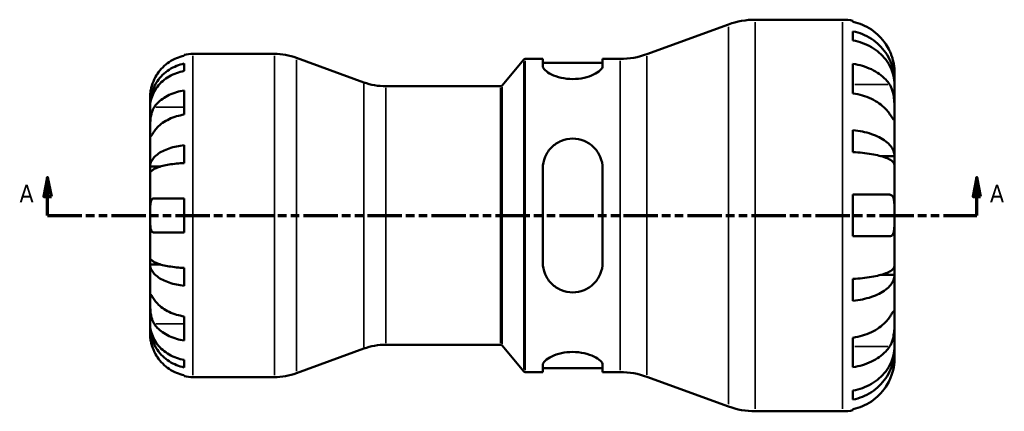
# Model space of a CAD drawing. Header units: millimetres. Extents: x 0 to 903, y -173 to 594.
# Tile 5 of 8: x 270 to 529, y 212 to 315. Entities that reach past the tile are written whole.
import ezdxf

# ---------------------------------------------------------------- set-up
doc = ezdxf.new("R2010")
doc.units = ezdxf.units.MM
doc.linetypes.add('DOUBLE_DASH_CHAIN', pattern=[1.2403, 0.6614, -0.0827, 0.1654, -0.0827, 0.1654, -0.0827])
for name, color, linetype, lineweight in [('Section Line (ANSI)', 7, 'DOUBLE_DASH_CHAIN', 70), ('Visible (ANSI)', 7, 'Continuous', 50), ('Visible Narrow (ANSI)', 7, 'Continuous', 35)]:
    doc.layers.add(name, color=color, linetype=linetype, lineweight=lineweight)
doc.styles.add('Label Text (ANSI)', font='tahoma.ttf')

# ---------------------------------------------------------------- blocks, each defined once
blk = doc.blocks.new('2dTransSection0')
at = {"layer": 'Section Line (ANSI)', "linetype": 'Continuous'}
for p, q in [((277.03, 273.43), (276.03, 268.43)), ((277.03, 268.43), (277.03, 273.43)), ((278.03, 268.43), (277.03, 273.43)), ((521.69, 273.43), (520.69, 268.43)), ((521.69, 268.43), (521.69, 273.43)), ((522.69, 268.43), (521.69, 273.43)), ((276.03, 268.43), (278.03, 268.43)), ((277.03, 263.43), (277.03, 268.43)), ((520.69, 268.43), (522.69, 268.43)), ((521.69, 263.43), (521.69, 268.43)), ((277.03, 263.43), (285.78, 263.43)), ((512.94, 263.43), (521.69, 263.43))]:
    blk.add_line(p, q, dxfattribs=at)
at = {"layer": 'Section Line (ANSI)', "linetype": 'DOUBLE_DASH_CHAIN', "ltscale": 13.586359}
blk.add_line((277.03, 263.43), (521.69, 263.43), dxfattribs=at)
at = {"layer": 'Section Line (ANSI)', "linetype": 'Continuous', "flags": 128}
for points in [[(278.03, 268.43), (277.03, 273.43), (276.03, 268.43), (278.03, 268.43)], [(522.69, 268.43), (521.69, 273.43), (520.69, 268.43), (522.69, 268.43)]]:
    blk.add_lwpolyline(points, dxfattribs=at)
at = {"layer": 'Section Line (ANSI)'}
for points in [[(278.03, 268.43), (277.03, 273.43), (276.03, 268.43), (278.03, 268.43)], [(522.69, 268.43), (521.69, 273.43), (520.69, 268.43), (522.69, 268.43)]]:
    blk.add_solid(points, dxfattribs=at)
at = {"layer": 'Section Line (ANSI)', "char_height": 4.57, "attachment_point": 7, "style": 'Label Text (ANSI)'}
for insert in [(269.66, 266.93), (525.16, 266.93)]:
    blk.add_mtext('A', dxfattribs=dict(at, insert=insert))

msp = doc.modelspace()

# ---------------------------------------------------------------- linework, layer by layer
at = {"layer": 'Visible (ANSI)'}
for p, q in [((434.83, 305.87), (456.3, 313.69)), ((463.35, 314.93), (486.33, 314.93)), ((489.07, 314.65), (489.07, 314.36)), ((489.07, 311.86), (489.07, 309.46)), ((315.28, 305.93), (336.74, 305.93)), ((313.03, 305.46), (313.03, 305.7)), ((313.03, 301.44), (313.03, 303.38)), ((360.27, 298.45), (342.55, 304.9)), ((396.68, 297.61), (402.43, 304.45)), ((402.81, 304.63), (407.42, 304.63)), ((407.42, 304.63), (407.42, 302.73)), ((407.42, 303.6), (423.17, 303.6)), ((423.17, 304.63), (427.78, 304.63)), ((423.17, 302.73), (423.17, 304.63)), ((489.07, 303.31), (489.07, 295.56)), ((500.03, 298.81), (500.03, 301.23)), ((500.03, 298.81), (499.99, 298.81)), ((500.03, 297.85), (500.03, 298.81)), ((313.03, 289.97), (313.03, 296.33)), ((366.09, 297.43), (396.3, 297.43)), ((500.03, 290.16), (500.03, 297.85)), ((304.03, 292.67), (304.03, 294.68)), ((304.03, 291.9), (304.03, 292.67)), ((304.03, 292.67), (304.07, 292.67)), ((304.03, 285.52), (304.03, 291.9)), ((500.03, 279.05), (500.03, 290.16)), ((304.03, 276.3), (304.03, 285.52)), ((489.07, 285.89), (489.07, 280.1)), ((313.03, 277.23), (313.03, 281.92)), ((500.03, 279.05), (496.43, 279.05)), ((500.03, 276.72), (500.03, 279.05)), ((304.03, 274.46), (304.03, 276.3)), ((304.03, 276.3), (306.76, 276.3)), ((407.42, 275.79), (407.42, 251.07)), ((423.17, 251.07), (423.17, 275.79)), ((500.03, 263.43), (500.03, 276.72)), ((304.03, 263.43), (304.03, 274.46)), ((305.1, 267.93), (313.03, 267.93)), ((313.03, 258.93), (313.03, 267.93)), ((489.07, 268.91), (489.07, 257.95)), ((489.07, 268.91), (498.73, 268.91)), ((304.03, 252.4), (304.03, 263.43)), ((500.03, 250.13), (500.03, 263.43)), ((313.03, 258.93), (305.1, 258.93)), ((498.73, 257.95), (489.07, 257.95)), ((304.03, 250.55), (304.03, 252.4)), ((304.03, 241.33), (304.03, 250.55)), ((304.03, 250.55), (306.76, 250.55)), ((313.03, 244.93), (313.03, 249.63)), ((500.03, 247.81), (500.03, 250.13)), ((489.07, 246.76), (489.07, 240.96)), ((500.03, 247.81), (496.43, 247.81)), ((500.03, 236.7), (500.03, 247.81)), ((304.03, 234.95), (304.03, 241.33)), ((313.03, 230.52), (313.03, 236.89)), ((500.03, 229.01), (500.03, 236.7)), ((304.03, 234.19), (304.03, 234.95)), ((304.03, 232.18), (304.03, 234.19)), ((304.03, 234.19), (304.07, 234.19)), ((489.07, 231.29), (489.07, 223.54)), ((360.27, 228.4), (342.55, 221.95)), ((366.09, 229.43), (396.3, 229.43)), ((396.68, 229.25), (402.43, 222.41)), ((500.03, 228.04), (500.03, 229.01)), ((500.03, 228.04), (499.99, 228.04)), ((500.03, 225.63), (500.03, 228.04)), ((313.03, 223.47), (313.03, 225.42)), ((407.42, 224.13), (407.42, 222.23)), ((407.42, 223.26), (423.17, 223.26)), ((423.17, 222.23), (423.17, 224.13)), ((313.03, 221.15), (313.03, 221.39)), ((315.28, 220.93), (336.74, 220.93)), ((402.81, 222.23), (407.42, 222.23)), ((423.17, 222.23), (427.78, 222.23)), ((434.83, 220.99), (456.3, 213.17)), ((489.07, 217.39), (489.07, 214.99)), ((463.35, 211.93), (486.33, 211.93)), ((489.07, 212.5), (489.07, 212.2))]:
    msp.add_line(p, q, dxfattribs=at)
for centre, radius, start, end in [((463.35, 294.33), 20.6, 90, 110), ((486.33, 301.23), 13.7, 78.463, 90), ((315.28, 294.68), 11.25, 90, 101.537), ((336.74, 288.93), 17, 70, 90), ((402.81, 304.13), 0.5, 90, 140), ((427.78, 325.23), 20.6, 270, 290), ((366.09, 314.43), 17, 250, 270), ((396.3, 297.93), 0.5, 270, 320), ((366.09, 212.43), 17, 90, 110), ((396.3, 228.93), 0.5, 40, 90), ((315.28, 232.18), 11.25, 258.463, 270), ((336.74, 237.93), 17, 270, 290), ((402.81, 222.73), 0.5, 220, 270), ((427.78, 201.63), 20.6, 70, 90), ((463.35, 232.53), 20.6, 250, 270), ((486.33, 225.63), 13.7, 270, 281.537)]:
    msp.add_arc(centre, radius, start, end, dxfattribs=at)
for points, knots in [([(498.73, 306.71), (498.45, 307.32), (498.11, 307.93), (497.2, 309.29), (496.61, 310.01), (495.41, 311.21), (494.7, 311.81), (493.17, 312.83), (492.35, 313.27), (490.81, 313.91), (489.95, 314.18), (489.07, 314.36)], [6.701463, 6.701463, 6.701463, 6.701463, 6.895461, 6.895461, 7.150463, 7.150463, 7.404249, 7.404249, 7.658036, 7.658036, 7.904211, 7.904211, 7.904211, 7.904211]), ([(489.07, 311.86), (489.95, 311.69), (490.81, 311.43), (492.35, 310.81), (493.17, 310.39), (494.7, 309.4), (495.42, 308.82), (496.61, 307.66), (497.21, 306.97), (498.23, 305.48), (498.66, 304.68), (499.31, 303.16), (499.59, 302.3), (499.95, 300.54), (500.03, 299.64), (500.03, 298.81)], [0.259915, 0.259915, 0.259915, 0.259915, 0.506624, 0.506624, 0.760331, 0.760331, 1.014038, 1.014038, 1.268393, 1.268393, 1.522747, 1.522747, 1.778036, 1.778036, 2.033325, 2.033325, 2.033325, 2.033325]), ([(500.03, 297.85), (500.03, 298.58), (499.95, 299.38), (499.59, 300.95), (499.31, 301.72), (498.66, 303.07), (498.23, 303.78), (497.21, 305.11), (496.61, 305.72), (495.42, 306.76), (494.7, 307.27), (493.17, 308.15), (492.35, 308.52), (490.81, 309.07), (489.95, 309.31), (489.07, 309.46)], [6.108021, 6.108021, 6.108021, 6.108021, 6.36331, 6.36331, 6.618599, 6.618599, 6.872953, 6.872953, 7.127308, 7.127308, 7.381015, 7.381015, 7.634722, 7.634722, 7.881432, 7.881432, 7.881432, 7.881432]), ([(500.03, 301.23), (500.03, 301.23), (500.03, 301.3), (500.03, 301.61), (500.02, 301.87), (499.96, 302.55), (499.91, 302.94), (499.75, 303.77), (499.65, 304.19), (499.44, 304.9), (499.35, 305.18), (499.16, 305.72), (499.06, 305.97), (498.88, 306.39), (498.81, 306.55), (498.73, 306.71)], [0, 0, 0, 0, 0.1523969, 0.1523969, 0.3375112, 0.3375112, 0.5056419, 0.5056419, 0.6517024, 0.6517024, 0.7431084, 0.7431084, 0.8255616, 0.8255616, 0.8775474, 0.8775474, 0.8775474, 0.8775474]), ([(304.03, 292.67), (304.03, 293.34), (304.1, 294.08), (304.4, 295.53), (304.63, 296.23), (305.16, 297.48), (305.51, 298.14), (306.35, 299.36), (306.84, 299.93), (307.82, 300.88), (308.4, 301.35), (309.66, 302.17), (310.34, 302.52), (311.61, 303.02), (312.31, 303.24), (313.03, 303.38)], [5.016117, 5.016117, 5.016117, 5.016117, 5.225562, 5.225562, 5.435008, 5.435008, 5.643669, 5.643669, 5.85233, 5.85233, 6.060893, 6.060893, 6.269457, 6.269457, 6.472473, 6.472473, 6.472473, 6.472473]), ([(313.03, 305.46), (312.31, 305.31), (311.61, 305.09), (310.35, 304.56), (309.67, 304.21), (308.42, 303.37), (307.83, 302.88), (306.85, 301.89), (306.36, 301.3), (305.62, 300.19), (305.33, 299.68), (305.1, 299.18)], [0.2134384, 0.2134384, 0.2134384, 0.2134384, 0.4155998, 0.4155998, 0.6240004, 0.6240004, 0.8324011, 0.8324011, 1.0417882, 1.0417882, 1.2012424, 1.2012424, 1.2012424, 1.2012424]), ([(489.07, 303.31), (489.95, 303.19), (490.81, 303), (492.35, 302.54), (493.17, 302.24), (494.7, 301.51), (495.41, 301.09), (496.61, 300.24), (497.2, 299.73), (498.11, 298.77), (498.45, 298.34), (498.73, 297.91)], [0.259921, 0.259921, 0.259921, 0.259921, 0.506095, 0.506095, 0.759882, 0.759882, 1.013669, 1.013669, 1.268671, 1.268671, 1.462668, 1.462668, 1.462668, 1.462668]), ([(313.03, 301.44), (312.31, 301.31), (311.61, 301.12), (310.34, 300.67), (309.67, 300.36), (308.41, 299.64), (307.83, 299.22), (306.84, 298.37), (306.36, 297.86), (305.51, 296.77), (305.16, 296.19), (304.63, 295.08), (304.4, 294.45), (304.1, 293.16), (304.03, 292.5), (304.03, 291.9)], [0.213434, 0.213434, 0.213434, 0.213434, 0.41601, 0.41601, 0.624348, 0.624348, 0.832687, 0.832687, 1.041572, 1.041572, 1.250457, 1.250457, 1.460128, 1.460128, 1.669799, 1.669799, 1.669799, 1.669799]), ([(423.17, 302.73), (423.17, 302.41), (422.96, 302.02), (422.13, 301.23), (421.5, 300.82), (420.1, 300.16), (419.24, 299.85), (417.34, 299.43), (416.29, 299.32), (414.28, 299.32), (413.21, 299.44), (411.28, 299.88), (410.41, 300.19), (409.03, 300.86), (408.42, 301.26), (407.62, 302.04), (407.42, 302.42), (407.42, 302.73)], [1.202621, 1.202621, 1.202621, 1.202621, 1.523562, 1.523562, 1.844502, 1.844502, 2.142598, 2.142598, 2.440693, 2.440693, 2.7454, 2.7454, 3.050106, 3.050106, 3.364477, 3.364477, 3.678847, 3.678847, 3.678847, 3.678847]), ([(305.1, 299.18), (305.03, 299.02), (304.96, 298.87), (304.78, 298.45), (304.68, 298.18), (304.5, 297.63), (304.41, 297.35), (304.24, 296.66), (304.17, 296.28), (304.07, 295.56), (304.05, 295.24), (304.03, 294.8), (304.03, 294.68), (304.03, 294.68)], [-0.7196887, -0.7196887, -0.7196887, -0.7196887, -0.6691335, -0.6691335, -0.5844829, -0.5844829, -0.490085, -0.490085, -0.3476599, -0.3476599, -0.1782767, -0.1782767, 0, 0, 0, 0]), ([(305.1, 291.89), (305.33, 292.24), (305.62, 292.6), (306.36, 293.39), (306.85, 293.81), (307.83, 294.5), (308.42, 294.85), (309.67, 295.45), (310.35, 295.7), (311.61, 296.07), (312.31, 296.23), (313.03, 296.33)], [5.5022719, 5.5022719, 5.5022719, 5.5022719, 5.6617261, 5.6617261, 5.8711132, 5.8711132, 6.0795138, 6.0795138, 6.2879145, 6.2879145, 6.4900758, 6.4900758, 6.4900758, 6.4900758]), ([(498.73, 290.16), (498.45, 290.59), (498.11, 291.02), (497.2, 291.98), (496.61, 292.49), (495.41, 293.34), (494.7, 293.76), (493.17, 294.49), (492.35, 294.79), (490.81, 295.25), (489.95, 295.44), (489.07, 295.56)], [6.701463, 6.701463, 6.701463, 6.701463, 6.895461, 6.895461, 7.150463, 7.150463, 7.404249, 7.404249, 7.658036, 7.658036, 7.904211, 7.904211, 7.904211, 7.904211]), ([(498.73, 297.91), (498.81, 297.8), (498.88, 297.68), (499.09, 297.29), (499.22, 297), (499.47, 296.35), (499.57, 295.99), (499.78, 295.08), (499.87, 294.53), (499.99, 293.27), (500.01, 292.59), (500.04, 291.28), (500.03, 290.67), (500.03, 290.16)], [-0.8825882, -0.8825882, -0.8825882, -0.8825882, -0.8313188, -0.8313188, -0.7175115, -0.7175115, -0.5966372, -0.5966372, -0.4253706, -0.4253706, -0.2174497, -0.2174497, 0, 0, 0, 0]), ([(304.03, 285.52), (304.03, 285.77), (304.03, 286.03), (304.04, 286.63), (304.04, 286.96), (304.06, 287.77), (304.08, 288.26), (304.18, 289.21), (304.26, 289.67), (304.44, 290.4), (304.52, 290.69), (304.73, 291.21), (304.84, 291.45), (305.01, 291.74), (305.05, 291.82), (305.1, 291.89)], [0, 0, 0, 0, 0.1023049, 0.1023049, 0.2116531, 0.2116531, 0.3586874, 0.3586874, 0.4986154, 0.4986154, 0.596139, 0.596139, 0.690343, 0.690343, 0.7235503, 0.7235503, 0.7235503, 0.7235503]), ([(313.03, 289.97), (312.31, 289.86), (311.61, 289.7), (310.34, 289.33), (309.66, 289.08), (308.4, 288.48), (307.82, 288.13), (306.84, 287.43), (306.35, 287.02), (305.61, 286.23), (305.33, 285.88), (305.1, 285.52)], [0.213454, 0.213454, 0.213454, 0.213454, 0.4164085, 0.4164085, 0.6252168, 0.6252168, 0.8340252, 0.8340252, 1.0430088, 1.0430088, 1.2012367, 1.2012367, 1.2012367, 1.2012367]), ([(500.03, 290.16), (500.03, 289.86), (500.03, 289.6), (500.03, 289.15), (500.03, 288.96), (500, 288.64), (499.97, 288.55), (499.85, 288.56), (499.76, 288.65), (499.55, 288.94), (499.44, 289.09), (499.19, 289.46), (499.05, 289.67), (498.85, 289.98), (498.79, 290.07), (498.73, 290.16)], [0, 0, 0, 0, 0.1244062, 0.1244062, 0.2573758, 0.2573758, 0.4364064, 0.4364064, 0.6067469, 0.6067469, 0.7254747, 0.7254747, 0.8401791, 0.8401791, 0.8811518, 0.8811518, 0.8811518, 0.8811518]), ([(305.1, 285.52), (305.04, 285.44), (304.99, 285.35), (304.81, 285.08), (304.7, 284.92), (304.5, 284.62), (304.41, 284.49), (304.24, 284.27), (304.17, 284.2), (304.07, 284.21), (304.05, 284.33), (304.03, 284.77), (304.03, 285.1), (304.03, 285.52)], [-0.7247441, -0.7247441, -0.7247441, -0.7247441, -0.6829269, -0.6829269, -0.5894676, -0.5894676, -0.4901439, -0.4901439, -0.3493352, -0.3493352, -0.178565, -0.178565, 0, 0, 0, 0]), ([(489.07, 285.89), (489.95, 285.8), (490.81, 285.66), (492.35, 285.34), (493.17, 285.12), (494.7, 284.6), (495.42, 284.3), (496.61, 283.69), (497.21, 283.32), (498.23, 282.54), (498.66, 282.13), (499.31, 281.33), (499.59, 280.88), (499.95, 279.95), (500.03, 279.48), (500.03, 279.05)], [0.259915, 0.259915, 0.259915, 0.259915, 0.506624, 0.506624, 0.760331, 0.760331, 1.014038, 1.014038, 1.268393, 1.268393, 1.522747, 1.522747, 1.778036, 1.778036, 2.033325, 2.033325, 2.033325, 2.033325]), ([(407.42, 275.79), (407.42, 276.81), (407.63, 277.88), (408.46, 279.85), (409.09, 280.74), (410.49, 282.1), (411.35, 282.68), (413.25, 283.46), (414.3, 283.66), (415.3, 283.66), (416.29, 283.66), (417.34, 283.46), (419.24, 282.68), (420.1, 282.1), (421.5, 280.74), (422.13, 279.85), (422.96, 277.88), (423.17, 276.81), (423.17, 275.79)], [-1.238072, -1.238072, -1.238072, -1.238072, -0.917132, -0.917132, -0.596191, -0.596191, -0.298096, -0.298096, 0, 0, 0, 0.298096, 0.298096, 0.596191, 0.596191, 0.917132, 0.917132, 1.238072, 1.238072, 1.238072, 1.238072]), ([(304.03, 276.3), (304.03, 276.66), (304.1, 277.05), (304.4, 277.8), (304.63, 278.18), (305.16, 278.83), (305.51, 279.17), (306.36, 279.82), (306.84, 280.11), (307.83, 280.61), (308.41, 280.86), (309.67, 281.29), (310.34, 281.47), (311.61, 281.73), (312.31, 281.85), (313.03, 281.92)], [5.016117, 5.016117, 5.016117, 5.016117, 5.225788, 5.225788, 5.435459, 5.435459, 5.644344, 5.644344, 5.853229, 5.853229, 6.061567, 6.061567, 6.269906, 6.269906, 6.472482, 6.472482, 6.472482, 6.472482]), ([(500.03, 276.72), (500.03, 276.93), (499.95, 277.17), (499.59, 277.62), (499.31, 277.85), (498.66, 278.24), (498.23, 278.44), (497.21, 278.83), (496.61, 279.01), (495.42, 279.31), (494.7, 279.46), (493.17, 279.71), (492.35, 279.82), (490.81, 279.98), (489.95, 280.05), (489.07, 280.1)], [6.108021, 6.108021, 6.108021, 6.108021, 6.36331, 6.36331, 6.618599, 6.618599, 6.872954, 6.872954, 7.127308, 7.127308, 7.381015, 7.381015, 7.634722, 7.634722, 7.881432, 7.881432, 7.881432, 7.881432]), ([(313.03, 277.23), (312.31, 277.19), (311.61, 277.14), (310.34, 277), (309.67, 276.92), (308.41, 276.7), (307.83, 276.58), (306.84, 276.34), (306.36, 276.19), (305.51, 275.87), (305.16, 275.7), (304.63, 275.38), (304.4, 275.2), (304.1, 274.82), (304.03, 274.63), (304.03, 274.46)], [0.213434, 0.213434, 0.213434, 0.213434, 0.41601, 0.41601, 0.624348, 0.624348, 0.832687, 0.832687, 1.041572, 1.041572, 1.250457, 1.250457, 1.460128, 1.460128, 1.669799, 1.669799, 1.669799, 1.669799]), ([(304.03, 263.43), (304.03, 263.85), (304.03, 264.26), (304.04, 265.15), (304.05, 265.61), (304.1, 266.4), (304.14, 266.73), (304.27, 267.25), (304.35, 267.44), (304.52, 267.68), (304.6, 267.76), (304.76, 267.86), (304.84, 267.89), (304.98, 267.92), (305.04, 267.93), (305.1, 267.93)], [0, 0, 0, 0, 0.1255823, 0.1255823, 0.2775869, 0.2775869, 0.4156583, 0.4156583, 0.5355886, 0.5355886, 0.6106285, 0.6106285, 0.6783071, 0.6783071, 0.7205994, 0.7205994, 0.7205994, 0.7205994]), ([(498.73, 268.91), (498.82, 268.91), (498.91, 268.9), (499.12, 268.84), (499.24, 268.78), (499.47, 268.59), (499.57, 268.45), (499.78, 268), (499.87, 267.66), (499.99, 266.75), (500.01, 266.17), (500.04, 264.87), (500.03, 264.15), (500.03, 263.43)], [-0.8764491, -0.8764491, -0.8764491, -0.8764491, -0.8146322, -0.8146322, -0.7114626, -0.7114626, -0.5965347, -0.5965347, -0.4233389, -0.4233389, -0.2170999, -0.2170999, 0, 0, 0, 0]), ([(305.1, 258.93), (305, 258.93), (304.91, 258.94), (304.74, 259), (304.67, 259.05), (304.51, 259.18), (304.43, 259.28), (304.25, 259.64), (304.17, 259.94), (304.07, 260.71), (304.05, 261.18), (304.03, 262.24), (304.03, 262.83), (304.03, 263.43)], [-0.7287781, -0.7287781, -0.7287781, -0.7287781, -0.6586458, -0.6586458, -0.5894874, -0.5894874, -0.5028286, -0.5028286, -0.3478233, -0.3478233, -0.1787056, -0.1787056, 0, 0, 0, 0]), ([(500.03, 263.43), (500.03, 262.94), (500.03, 262.46), (500.03, 261.48), (500.02, 260.98), (499.97, 259.93), (499.92, 259.41), (499.73, 258.73), (499.63, 258.51), (499.42, 258.21), (499.31, 258.12), (499.06, 257.99), (498.92, 257.95), (498.75, 257.95), (498.74, 257.95), (498.73, 257.95)], [-3.8069636, -3.8069636, -3.8069636, -3.8069636, -3.6614952, -3.6614952, -3.5009101, -3.5009101, -3.2876159, -3.2876159, -3.1467889, -3.1467889, -3.0396524, -3.0396524, -2.9271291, -2.9271291, -2.9205248, -2.9205248, -2.9205248, -2.9205248]), ([(304.03, 252.4), (304.03, 252.22), (304.1, 252.03), (304.4, 251.66), (304.63, 251.48), (305.16, 251.15), (305.51, 250.98), (306.35, 250.67), (306.84, 250.52), (307.82, 250.27), (308.4, 250.15), (309.66, 249.94), (310.34, 249.85), (311.61, 249.72), (312.31, 249.66), (313.03, 249.63)], [5.016117, 5.016117, 5.016117, 5.016117, 5.225562, 5.225562, 5.435008, 5.435008, 5.643669, 5.643669, 5.85233, 5.85233, 6.060893, 6.060893, 6.269457, 6.269457, 6.472473, 6.472473, 6.472473, 6.472473]), ([(313.03, 244.93), (312.31, 245.01), (311.61, 245.12), (310.34, 245.39), (309.67, 245.57), (308.41, 245.99), (307.83, 246.24), (306.84, 246.74), (306.36, 247.04), (305.51, 247.68), (305.16, 248.02), (304.63, 248.68), (304.4, 249.05), (304.1, 249.81), (304.03, 250.2), (304.03, 250.55)], [0.213434, 0.213434, 0.213434, 0.213434, 0.41601, 0.41601, 0.624348, 0.624348, 0.832687, 0.832687, 1.041572, 1.041572, 1.250457, 1.250457, 1.460128, 1.460128, 1.669799, 1.669799, 1.669799, 1.669799]), ([(423.17, 251.07), (423.17, 250.05), (422.96, 248.97), (422.13, 247.01), (421.5, 246.12), (420.1, 244.76), (419.24, 244.17), (417.34, 243.39), (416.29, 243.19), (414.3, 243.19), (413.25, 243.39), (411.35, 244.17), (410.49, 244.76), (409.09, 246.12), (408.46, 247.01), (407.63, 248.97), (407.42, 250.05), (407.42, 251.07)], [1.202621, 1.202621, 1.202621, 1.202621, 1.523562, 1.523562, 1.844502, 1.844502, 2.142598, 2.142598, 2.440693, 2.440693, 2.738789, 2.738789, 3.036885, 3.036885, 3.357825, 3.357825, 3.678765, 3.678765, 3.678765, 3.678765]), ([(489.07, 246.76), (489.95, 246.8), (490.81, 246.87), (492.35, 247.03), (493.17, 247.14), (494.7, 247.4), (495.42, 247.55), (496.61, 247.85), (497.21, 248.02), (498.23, 248.41), (498.66, 248.62), (499.31, 249.01), (499.59, 249.23), (499.95, 249.69), (500.03, 249.92), (500.03, 250.13)], [0.259915, 0.259915, 0.259915, 0.259915, 0.506624, 0.506624, 0.760331, 0.760331, 1.014038, 1.014038, 1.268393, 1.268393, 1.522747, 1.522747, 1.778036, 1.778036, 2.033325, 2.033325, 2.033325, 2.033325]), ([(500.03, 247.81), (500.03, 247.37), (499.95, 246.9), (499.59, 245.98), (499.31, 245.53), (498.66, 244.73), (498.23, 244.31), (497.21, 243.53), (496.61, 243.17), (495.42, 242.56), (494.7, 242.26), (493.17, 241.74), (492.35, 241.52), (490.81, 241.19), (489.95, 241.06), (489.07, 240.96)], [6.108021, 6.108021, 6.108021, 6.108021, 6.36331, 6.36331, 6.618599, 6.618599, 6.872953, 6.872953, 7.127308, 7.127308, 7.381015, 7.381015, 7.634722, 7.634722, 7.881432, 7.881432, 7.881432, 7.881432]), ([(304.03, 241.33), (304.03, 241.57), (304.03, 241.78), (304.04, 242.16), (304.04, 242.31), (304.06, 242.58), (304.08, 242.65), (304.18, 242.64), (304.26, 242.57), (304.44, 242.33), (304.52, 242.2), (304.73, 241.9), (304.84, 241.73), (305.01, 241.47), (305.05, 241.4), (305.1, 241.33)], [0, 0, 0, 0, 0.1023049, 0.1023049, 0.2116531, 0.2116531, 0.3586874, 0.3586874, 0.4986154, 0.4986154, 0.596139, 0.596139, 0.690343, 0.690343, 0.7235503, 0.7235503, 0.7235503, 0.7235503]), ([(305.1, 234.97), (305.04, 235.06), (304.99, 235.15), (304.81, 235.47), (304.7, 235.71), (304.5, 236.24), (304.41, 236.53), (304.24, 237.28), (304.17, 237.74), (304.07, 238.77), (304.05, 239.33), (304.03, 240.41), (304.03, 240.91), (304.03, 241.33)], [-0.7247441, -0.7247441, -0.7247441, -0.7247441, -0.6829269, -0.6829269, -0.5894676, -0.5894676, -0.4901439, -0.4901439, -0.3493352, -0.3493352, -0.178565, -0.178565, 0, 0, 0, 0]), ([(305.1, 241.33), (305.33, 240.98), (305.62, 240.62), (306.36, 239.83), (306.85, 239.41), (307.83, 238.71), (308.42, 238.37), (309.67, 237.77), (310.35, 237.52), (311.61, 237.15), (312.31, 236.99), (313.03, 236.89)], [5.5022719, 5.5022719, 5.5022719, 5.5022719, 5.6617261, 5.6617261, 5.8711132, 5.8711132, 6.0795138, 6.0795138, 6.2879145, 6.2879145, 6.4900758, 6.4900758, 6.4900758, 6.4900758]), ([(489.07, 231.29), (489.95, 231.42), (490.81, 231.61), (492.35, 232.06), (493.17, 232.37), (494.7, 233.09), (495.41, 233.51), (496.61, 234.36), (497.2, 234.87), (498.11, 235.83), (498.45, 236.27), (498.73, 236.7)], [0.259921, 0.259921, 0.259921, 0.259921, 0.506095, 0.506095, 0.759882, 0.759882, 1.013669, 1.013669, 1.268671, 1.268671, 1.462668, 1.462668, 1.462668, 1.462668]), ([(498.73, 236.7), (498.81, 236.81), (498.88, 236.91), (499.09, 237.24), (499.22, 237.44), (499.47, 237.8), (499.57, 237.96), (499.78, 238.23), (499.87, 238.31), (499.99, 238.29), (500.01, 238.16), (500.04, 237.62), (500.03, 237.21), (500.03, 236.7)], [-0.8825882, -0.8825882, -0.8825882, -0.8825882, -0.8313188, -0.8313188, -0.7175115, -0.7175115, -0.5966372, -0.5966372, -0.4253706, -0.4253706, -0.2174497, -0.2174497, 0, 0, 0, 0]), ([(500.03, 236.7), (500.03, 236.41), (500.03, 236.08), (500.03, 235.35), (500.03, 234.95), (500, 233.96), (499.97, 233.37), (499.85, 232.21), (499.76, 231.66), (499.55, 230.77), (499.44, 230.42), (499.19, 229.78), (499.05, 229.49), (498.85, 229.13), (498.79, 229.04), (498.73, 228.95)], [0, 0, 0, 0, 0.1244062, 0.1244062, 0.2573758, 0.2573758, 0.4364064, 0.4364064, 0.6067469, 0.6067469, 0.7254747, 0.7254747, 0.8401791, 0.8401791, 0.8811518, 0.8811518, 0.8811518, 0.8811518]), ([(304.03, 234.95), (304.03, 234.35), (304.1, 233.69), (304.4, 232.41), (304.63, 231.77), (305.16, 230.66), (305.51, 230.08), (306.36, 228.99), (306.84, 228.49), (307.83, 227.64), (308.41, 227.22), (309.67, 226.49), (310.34, 226.19), (311.61, 225.73), (312.31, 225.54), (313.03, 225.42)], [5.016117, 5.016117, 5.016117, 5.016117, 5.225788, 5.225788, 5.435459, 5.435459, 5.644344, 5.644344, 5.853229, 5.853229, 6.061567, 6.061567, 6.269906, 6.269906, 6.472482, 6.472482, 6.472482, 6.472482]), ([(313.03, 223.47), (312.31, 223.61), (311.61, 223.83), (310.34, 224.34), (309.67, 224.68), (308.41, 225.5), (307.83, 225.97), (306.84, 226.92), (306.36, 227.49), (305.51, 228.71), (305.16, 229.37), (304.63, 230.62), (304.4, 231.33), (304.1, 232.77), (304.03, 233.51), (304.03, 234.19)], [0.213434, 0.213434, 0.213434, 0.213434, 0.41601, 0.41601, 0.624348, 0.624348, 0.832687, 0.832687, 1.041572, 1.041572, 1.250457, 1.250457, 1.460128, 1.460128, 1.669799, 1.669799, 1.669799, 1.669799]), ([(313.03, 230.52), (312.31, 230.63), (311.61, 230.79), (310.34, 231.16), (309.66, 231.41), (308.4, 232.01), (307.82, 232.36), (306.84, 233.06), (306.35, 233.47), (305.61, 234.26), (305.33, 234.62), (305.1, 234.97)], [0.213454, 0.213454, 0.213454, 0.213454, 0.4164085, 0.4164085, 0.6252168, 0.6252168, 0.8340252, 0.8340252, 1.0430088, 1.0430088, 1.2012367, 1.2012367, 1.2012367, 1.2012367]), ([(304.03, 232.18), (304.03, 232.18), (304.03, 232.12), (304.04, 231.9), (304.04, 231.72), (304.08, 231.18), (304.13, 230.78), (304.29, 230.01), (304.36, 229.69), (304.54, 229.09), (304.63, 228.82), (304.84, 228.28), (304.95, 228), (305.09, 227.71), (305.09, 227.69), (305.1, 227.68)], [-3.126213, -3.126213, -3.126213, -3.126213, -3.0059213, -3.0059213, -2.8729567, -2.8729567, -2.6978937, -2.6978937, -2.583387, -2.583387, -2.4954757, -2.4954757, -2.4031024, -2.4031024, -2.3983168, -2.3983168, -2.3983168, -2.3983168]), ([(489.07, 217.39), (489.95, 217.55), (490.81, 217.78), (492.35, 218.33), (493.17, 218.7), (494.7, 219.59), (495.42, 220.1), (496.61, 221.13), (497.21, 221.75), (498.23, 223.07), (498.66, 223.78), (499.31, 225.14), (499.59, 225.9), (499.95, 227.47), (500.03, 228.27), (500.03, 229.01)], [0.259915, 0.259915, 0.259915, 0.259915, 0.506624, 0.506624, 0.760331, 0.760331, 1.014038, 1.014038, 1.268393, 1.268393, 1.522747, 1.522747, 1.778036, 1.778036, 2.033325, 2.033325, 2.033325, 2.033325]), ([(498.73, 228.95), (498.45, 228.52), (498.11, 228.08), (497.2, 227.12), (496.61, 226.61), (495.41, 225.76), (494.7, 225.34), (493.17, 224.62), (492.35, 224.31), (490.81, 223.86), (489.95, 223.67), (489.07, 223.54)], [6.701463, 6.701463, 6.701463, 6.701463, 6.895461, 6.895461, 7.150463, 7.150463, 7.404249, 7.404249, 7.658036, 7.658036, 7.904211, 7.904211, 7.904211, 7.904211]), ([(305.1, 227.68), (305.33, 227.18), (305.62, 226.67), (306.36, 225.55), (306.85, 224.96), (307.83, 223.98), (308.42, 223.49), (309.67, 222.64), (310.35, 222.29), (311.61, 221.76), (312.31, 221.54), (313.03, 221.39)], [5.5022719, 5.5022719, 5.5022719, 5.5022719, 5.6617261, 5.6617261, 5.8711132, 5.8711132, 6.0795138, 6.0795138, 6.2879145, 6.2879145, 6.4900758, 6.4900758, 6.4900758, 6.4900758]), ([(407.42, 224.13), (407.42, 224.45), (407.63, 224.83), (408.46, 225.63), (409.09, 226.03), (410.49, 226.69), (411.35, 227), (413.25, 227.42), (414.3, 227.54), (415.3, 227.54), (416.31, 227.54), (417.38, 227.42), (419.32, 226.98), (420.18, 226.66), (421.57, 225.99), (422.17, 225.59), (422.97, 224.82), (423.17, 224.44), (423.17, 224.13)], [-1.238072, -1.238072, -1.238072, -1.238072, -0.917132, -0.917132, -0.596191, -0.596191, -0.298096, -0.298096, 0, 0, 0, 0.304706, 0.304706, 0.609413, 0.609413, 0.923783, 0.923783, 1.238154, 1.238154, 1.238154, 1.238154]), ([(500.03, 228.04), (500.03, 227.22), (499.95, 226.32), (499.59, 224.56), (499.31, 223.69), (498.66, 222.17), (498.23, 221.38), (497.21, 219.89), (496.61, 219.19), (495.42, 218.03), (494.7, 217.46), (493.17, 216.46), (492.35, 216.05), (490.81, 215.43), (489.95, 215.17), (489.07, 214.99)], [6.108021, 6.108021, 6.108021, 6.108021, 6.36331, 6.36331, 6.618599, 6.618599, 6.872953, 6.872953, 7.127308, 7.127308, 7.381015, 7.381015, 7.634722, 7.634722, 7.881432, 7.881432, 7.881432, 7.881432]), ([(498.73, 220.15), (498.82, 220.34), (498.91, 220.53), (499.12, 221.04), (499.24, 221.36), (499.47, 222.03), (499.57, 222.38), (499.78, 223.22), (499.87, 223.68), (499.99, 224.56), (500.01, 224.94), (500.04, 225.48), (500.03, 225.63), (500.03, 225.63)], [-0.8764491, -0.8764491, -0.8764491, -0.8764491, -0.8146322, -0.8146322, -0.7114626, -0.7114626, -0.5965347, -0.5965347, -0.4233389, -0.4233389, -0.2170999, -0.2170999, 0, 0, 0, 0]), ([(489.07, 212.5), (489.95, 212.68), (490.81, 212.95), (492.35, 213.59), (493.17, 214.02), (494.7, 215.05), (495.41, 215.64), (496.61, 216.84), (497.2, 217.56), (498.11, 218.92), (498.45, 219.54), (498.73, 220.15)], [0.259921, 0.259921, 0.259921, 0.259921, 0.506095, 0.506095, 0.759882, 0.759882, 1.013669, 1.013669, 1.268671, 1.268671, 1.462668, 1.462668, 1.462668, 1.462668])]:
    msp.add_open_spline(points, degree=3, knots=knots, dxfattribs=at)
at = {"layer": 'Visible Narrow (ANSI)'}
for p, q in [((463.35, 314.29), (463.35, 212.56)), ((486.33, 212.56), (486.33, 314.29)), ((456.3, 213.79), (456.3, 313.07)), ((315.28, 221.45), (315.28, 305.4)), ((336.74, 221.45), (336.74, 305.4)), ((342.55, 304.39), (342.55, 222.46)), ((402.43, 222.91), (402.43, 303.94)), ((402.81, 304.12), (402.81, 222.73)), ((427.78, 222.73), (427.78, 304.12)), ((434.83, 305.35), (434.83, 221.51)), ((360.27, 228.83), (360.27, 298.02)), ((366.09, 297.01), (366.09, 229.85)), ((396.3, 229.85), (396.3, 297.01)), ((396.68, 297.19), (396.68, 229.67)), ((498.25, 297.91), (489.56, 297.91)), ((305.5, 291.89), (312.64, 291.89)), ((305.5, 234.97), (312.64, 234.97)), ((498.25, 228.95), (489.56, 228.95))]:
    msp.add_line(p, q, dxfattribs=at)

# ---------------------------------------------------------------- block references
at = {"layer": 'Section Line (ANSI)'}
msp.add_blockref('2dTransSection0', (0, 0), dxfattribs=at)

doc.saveas('drawing.dxf')
